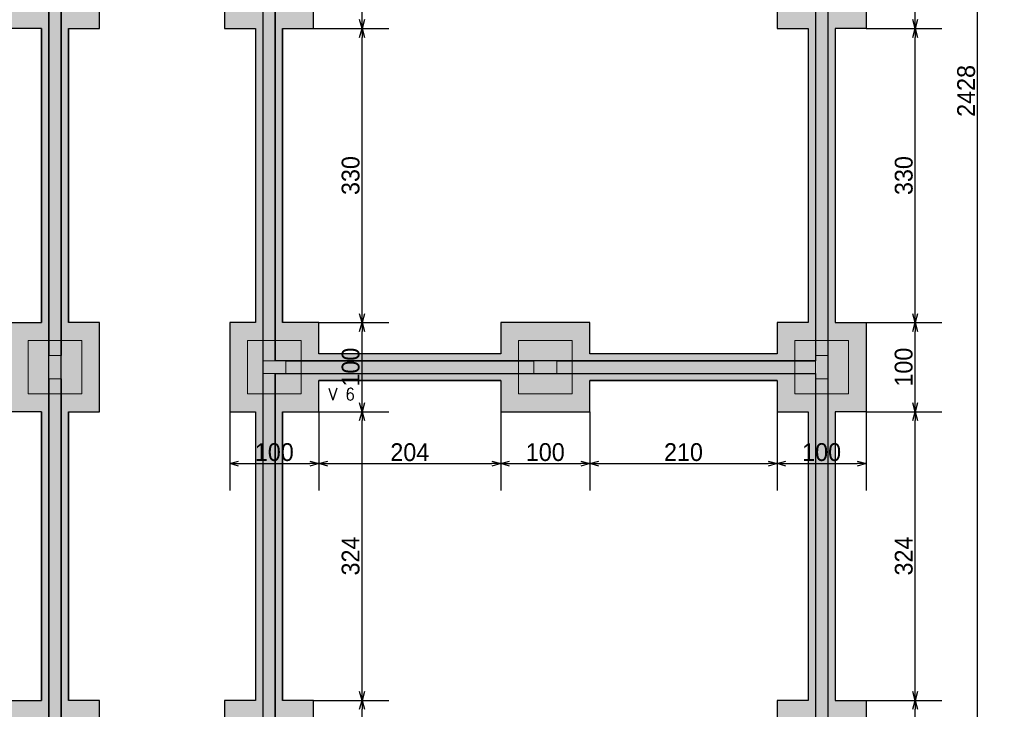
# Model space of a CAD drawing. Header units: millimetres. Extents: x -24 to 384, y -54 to 92.
# Tile 62 of 75: x 237.02 to 248.06, y 64.6 to 72.34. Entities that reach past the tile are written whole.
import ezdxf
from ezdxf.enums import TextEntityAlignment as Align

# ---------------------------------------------------------------- set-up
doc = ezdxf.new("R2010")
doc.units = ezdxf.units.MM
for name, color, linetype, lineweight in [('BL_CONTORNO', 6, 'Continuous', 9), ('PILAR_RET', 2, 'Continuous', 9), ('VIG_REF_VIGAS', 3, 'Continuous', 0)]:
    doc.layers.add(name, color=color, linetype=linetype, lineweight=lineweight)
doc.styles.add('CYPETXT', font='romans', dxfattribs={"height": 0.2})
doc.styles.add('GULIM', font='Gulim.ttf')
doc.dimstyles.new('GULIM-100', dxfattribs={"dimtxt": 0.2, "dimasz": 0.1, "dimexe": 0.3, "dimexo": 0, "dimgap": 0.025, "dimtad": 1, "dimdec": 1, "dimlfac": 100, "dimzin": 12, "dimdsep": 46, "dimtxsty": 'GULIM', "dimblk": 'OPEN30', "dimcen": 0, "dimclrd": 152, "dimclre": 152, "dimclrt": 152, "dimaunit": 1, "dimadec": 0, "dimazin": 0, "dimtfac": 1.875, "dimtdec": 1, "dimtmove": 2, "dimatfit": 3, "dimldrblk": 'OPEN30', "dimfxl": 0, "dimtolj": 1, "dimtzin": 12, "dimlwd": -1, "dimarcsym": 0})

# ---------------------------------------------------------------- blocks, each defined once
blk = doc.blocks.new('_Open30')
at = {"color": 0, "linetype": 'ByBlock', "lineweight": -2}
for p, q in [((-1, 0.27), (0, 0)), ((0, 0), (-1, -0.27)), ((0, 0), (-1, 0))]:
    blk.add_line(p, q, dxfattribs=at)
blk = doc.blocks.new('*D371')
at = {"color": 152, "lineweight": -2, "transparency": 16777216}
for p, q in [((246.512, 64.702), (247.361, 64.702)), ((246.512, 63.702), (247.361, 63.702))]:
    blk.add_line(p, q, dxfattribs=at)
at = {"color": 152, "transparency": 16777216}
blk.add_line((247.061, 63.802), (247.061, 64.602), dxfattribs=at)
at = {"layer": 'Defpoints', "color": 0, "transparency": 16777216}
for p in [(246.512, 64.702), (247.061, 64.702), (246.512, 63.702)]:
    blk.add_point(p, dxfattribs=at)
at = {"color": 152, "transparency": 16777216, "xscale": 0.1, "yscale": 0.1, "zscale": 0.1}
for p, rotation in [((247.061, 64.702), 90), ((247.061, 63.702), 270)]:
    blk.add_blockref('_Open30', p, dxfattribs=dict(at, rotation=rotation))
at = {"color": 152, "transparency": 16777216, "insert": (246.933, 64.202), "char_height": 0.2, "attachment_point": 5, "rotation": 90, "style": 'GULIM'}
blk.add_mtext('\\A1;100', dxfattribs=at)
blk = doc.blocks.new('*D372')
at = {"color": 152, "lineweight": -2, "transparency": 16777216}
for p, q in [((246.512, 67.942), (247.361, 67.942)), ((246.512, 64.702), (247.361, 64.702))]:
    blk.add_line(p, q, dxfattribs=at)
at = {"color": 152, "transparency": 16777216}
blk.add_line((247.061, 64.802), (247.061, 67.842), dxfattribs=at)
at = {"layer": 'Defpoints', "color": 0, "transparency": 16777216}
for p in [(246.512, 67.942), (247.061, 67.942), (246.512, 64.702)]:
    blk.add_point(p, dxfattribs=at)
at = {"color": 152, "transparency": 16777216, "xscale": 0.1, "yscale": 0.1, "zscale": 0.1}
for p, rotation in [((247.061, 67.942), 90), ((247.061, 64.702), 270)]:
    blk.add_blockref('_Open30', p, dxfattribs=dict(at, rotation=rotation))
at = {"color": 152, "transparency": 16777216, "insert": (246.934, 66.322), "char_height": 0.2, "attachment_point": 5, "rotation": 90, "style": 'GULIM'}
blk.add_mtext('\\A1;324', dxfattribs=at)
blk = doc.blocks.new('*D373')
at = {"color": 152, "lineweight": -2, "transparency": 16777216}
for p, q in [((246.512, 68.942), (247.361, 68.942)), ((246.512, 67.942), (247.361, 67.942))]:
    blk.add_line(p, q, dxfattribs=at)
at = {"color": 152, "transparency": 16777216}
blk.add_line((247.061, 68.042), (247.061, 68.842), dxfattribs=at)
at = {"layer": 'Defpoints', "color": 0, "transparency": 16777216}
for p in [(246.512, 68.942), (247.061, 68.942), (246.512, 67.942)]:
    blk.add_point(p, dxfattribs=at)
at = {"color": 152, "transparency": 16777216, "xscale": 0.1, "yscale": 0.1, "zscale": 0.1}
for p, rotation in [((247.061, 68.942), 90), ((247.061, 67.942), 270)]:
    blk.add_blockref('_Open30', p, dxfattribs=dict(at, rotation=rotation))
at = {"color": 152, "transparency": 16777216, "insert": (246.933, 68.442), "char_height": 0.2, "attachment_point": 5, "rotation": 90, "style": 'GULIM'}
blk.add_mtext('\\A1;100', dxfattribs=at)
blk = doc.blocks.new('*D374')
at = {"color": 152, "lineweight": -2, "transparency": 16777216}
for p, q in [((246.512, 72.242), (247.361, 72.242)), ((246.512, 68.942), (247.361, 68.942))]:
    blk.add_line(p, q, dxfattribs=at)
at = {"color": 152, "transparency": 16777216}
blk.add_line((247.061, 69.042), (247.061, 72.142), dxfattribs=at)
at = {"layer": 'Defpoints', "color": 0, "transparency": 16777216}
for p in [(246.512, 72.242), (247.061, 72.242), (246.512, 68.942)]:
    blk.add_point(p, dxfattribs=at)
at = {"color": 152, "transparency": 16777216, "xscale": 0.1, "yscale": 0.1, "zscale": 0.1}
for p, rotation in [((247.061, 72.242), 90), ((247.061, 68.942), 270)]:
    blk.add_blockref('_Open30', p, dxfattribs=dict(at, rotation=rotation))
at = {"color": 152, "transparency": 16777216, "insert": (246.934, 70.592), "char_height": 0.2, "attachment_point": 5, "rotation": 90, "style": 'GULIM'}
blk.add_mtext('\\A1;330', dxfattribs=at)
blk = doc.blocks.new('*D375')
at = {"color": 152, "lineweight": -2, "transparency": 16777216}
for p, q in [((246.512, 73.242), (247.361, 73.242)), ((246.512, 72.242), (247.361, 72.242))]:
    blk.add_line(p, q, dxfattribs=at)
at = {"color": 152, "transparency": 16777216}
blk.add_line((247.061, 72.342), (247.061, 73.142), dxfattribs=at)
at = {"layer": 'Defpoints', "color": 0, "transparency": 16777216}
for p in [(246.512, 73.242), (247.061, 73.242), (246.512, 72.242)]:
    blk.add_point(p, dxfattribs=at)
at = {"color": 152, "transparency": 16777216, "xscale": 0.1, "yscale": 0.1, "zscale": 0.1}
for p, rotation in [((247.061, 73.242), 90), ((247.061, 72.242), 270)]:
    blk.add_blockref('_Open30', p, dxfattribs=dict(at, rotation=rotation))
at = {"color": 152, "transparency": 16777216, "insert": (246.933, 72.742), "char_height": 0.2, "attachment_point": 5, "rotation": 90, "style": 'GULIM'}
blk.add_mtext('\\A1;100', dxfattribs=at)
blk = doc.blocks.new('*D382')
at = {"color": 152, "lineweight": -2, "transparency": 16777216}
for p, q in [((246.512, 83.682), (248.061, 83.682)), ((246.512, 59.402), (248.061, 59.402))]:
    blk.add_line(p, q, dxfattribs=at)
at = {"color": 152, "transparency": 16777216}
blk.add_line((247.761, 59.502), (247.761, 83.582), dxfattribs=at)
at = {"layer": 'Defpoints', "color": 0, "transparency": 16777216}
for p in [(246.512, 83.682), (247.761, 83.682), (246.512, 59.402)]:
    blk.add_point(p, dxfattribs=at)
at = {"color": 152, "transparency": 16777216, "xscale": 0.1, "yscale": 0.1, "zscale": 0.1}
for p, rotation in [((247.761, 83.682), 90), ((247.761, 59.402), 270)]:
    blk.add_blockref('_Open30', p, dxfattribs=dict(at, rotation=rotation))
at = {"color": 152, "transparency": 16777216, "insert": (247.634, 71.542), "char_height": 0.2, "attachment_point": 5, "rotation": 90, "style": 'GULIM'}
blk.add_mtext('\\A1;2428', dxfattribs=at)
blk = doc.blocks.new('*D430')
at = {"color": 152, "lineweight": -2, "transparency": 16777216}
for p, q in [((239.372, 67.942), (239.372, 67.059)), ((240.372, 67.942), (240.372, 67.059))]:
    blk.add_line(p, q, dxfattribs=at)
at = {"color": 152, "transparency": 16777216}
blk.add_line((239.472, 67.359), (240.272, 67.359), dxfattribs=at)
at = {"layer": 'Defpoints', "color": 0, "transparency": 16777216}
for p in [(239.372, 67.942), (240.372, 67.942), (240.372, 67.359)]:
    blk.add_point(p, dxfattribs=at)
at = {"color": 152, "transparency": 16777216, "xscale": 0.1, "yscale": 0.1, "zscale": 0.1, "rotation": 180}
blk.add_blockref('_Open30', (239.372, 67.359), dxfattribs=at)
at = {"color": 152, "transparency": 16777216, "xscale": 0.1, "yscale": 0.1, "zscale": 0.1}
blk.add_blockref('_Open30', (240.372, 67.359), dxfattribs=at)
at = {"color": 152, "transparency": 16777216, "insert": (239.872, 67.487), "char_height": 0.2, "attachment_point": 5, "style": 'GULIM'}
blk.add_mtext('\\A1;100', dxfattribs=at)
blk = doc.blocks.new('*D431')
at = {"color": 152, "lineweight": -2, "transparency": 16777216}
for p, q in [((240.372, 67.942), (240.372, 67.059)), ((242.412, 67.942), (242.412, 67.059))]:
    blk.add_line(p, q, dxfattribs=at)
at = {"color": 152, "transparency": 16777216}
blk.add_line((240.472, 67.359), (242.312, 67.359), dxfattribs=at)
at = {"layer": 'Defpoints', "color": 0, "transparency": 16777216}
for p in [(240.372, 67.942), (242.412, 67.942), (242.412, 67.359)]:
    blk.add_point(p, dxfattribs=at)
at = {"color": 152, "transparency": 16777216, "xscale": 0.1, "yscale": 0.1, "zscale": 0.1, "rotation": 180}
blk.add_blockref('_Open30', (240.372, 67.359), dxfattribs=at)
at = {"color": 152, "transparency": 16777216, "xscale": 0.1, "yscale": 0.1, "zscale": 0.1}
blk.add_blockref('_Open30', (242.412, 67.359), dxfattribs=at)
at = {"color": 152, "transparency": 16777216, "insert": (241.392, 67.486), "char_height": 0.2, "attachment_point": 5, "style": 'GULIM'}
blk.add_mtext('\\A1;204', dxfattribs=at)
blk = doc.blocks.new('*D432')
at = {"color": 152, "lineweight": -2, "transparency": 16777216}
for p, q in [((242.412, 67.942), (242.412, 67.059)), ((243.412, 67.942), (243.412, 67.059))]:
    blk.add_line(p, q, dxfattribs=at)
at = {"color": 152, "transparency": 16777216}
blk.add_line((242.512, 67.359), (243.312, 67.359), dxfattribs=at)
at = {"layer": 'Defpoints', "color": 0, "transparency": 16777216}
for p in [(242.412, 67.942), (243.412, 67.942), (243.412, 67.359)]:
    blk.add_point(p, dxfattribs=at)
at = {"color": 152, "transparency": 16777216, "xscale": 0.1, "yscale": 0.1, "zscale": 0.1, "rotation": 180}
blk.add_blockref('_Open30', (242.412, 67.359), dxfattribs=at)
at = {"color": 152, "transparency": 16777216, "xscale": 0.1, "yscale": 0.1, "zscale": 0.1}
blk.add_blockref('_Open30', (243.412, 67.359), dxfattribs=at)
at = {"color": 152, "transparency": 16777216, "insert": (242.912, 67.487), "char_height": 0.2, "attachment_point": 5, "style": 'GULIM'}
blk.add_mtext('\\A1;100', dxfattribs=at)
blk = doc.blocks.new('*D433')
at = {"color": 152, "lineweight": -2, "transparency": 16777216}
for p, q in [((243.412, 67.942), (243.412, 67.059)), ((245.512, 67.942), (245.512, 67.059))]:
    blk.add_line(p, q, dxfattribs=at)
at = {"color": 152, "transparency": 16777216}
blk.add_line((243.512, 67.359), (245.412, 67.359), dxfattribs=at)
at = {"layer": 'Defpoints', "color": 0, "transparency": 16777216}
for p in [(243.412, 67.942), (245.512, 67.942), (245.512, 67.359)]:
    blk.add_point(p, dxfattribs=at)
at = {"color": 152, "transparency": 16777216, "xscale": 0.1, "yscale": 0.1, "zscale": 0.1, "rotation": 180}
blk.add_blockref('_Open30', (243.412, 67.359), dxfattribs=at)
at = {"color": 152, "transparency": 16777216, "xscale": 0.1, "yscale": 0.1, "zscale": 0.1}
blk.add_blockref('_Open30', (245.512, 67.359), dxfattribs=at)
at = {"color": 152, "transparency": 16777216, "insert": (244.462, 67.487), "char_height": 0.2, "attachment_point": 5, "style": 'GULIM'}
blk.add_mtext('\\A1;210', dxfattribs=at)
blk = doc.blocks.new('*D434')
at = {"color": 152, "lineweight": -2, "transparency": 16777216}
for p, q in [((245.512, 67.942), (245.512, 67.059)), ((246.512, 67.942), (246.512, 67.059))]:
    blk.add_line(p, q, dxfattribs=at)
at = {"color": 152, "transparency": 16777216}
blk.add_line((245.612, 67.359), (246.412, 67.359), dxfattribs=at)
at = {"layer": 'Defpoints', "color": 0, "transparency": 16777216}
for p in [(245.512, 67.942), (246.512, 67.942), (246.512, 67.359)]:
    blk.add_point(p, dxfattribs=at)
at = {"color": 152, "transparency": 16777216, "xscale": 0.1, "yscale": 0.1, "zscale": 0.1, "rotation": 180}
blk.add_blockref('_Open30', (245.512, 67.359), dxfattribs=at)
at = {"color": 152, "transparency": 16777216, "xscale": 0.1, "yscale": 0.1, "zscale": 0.1}
blk.add_blockref('_Open30', (246.512, 67.359), dxfattribs=at)
at = {"color": 152, "transparency": 16777216, "insert": (246.012, 67.487), "char_height": 0.2, "attachment_point": 5, "style": 'GULIM'}
blk.add_mtext('\\A1;100', dxfattribs=at)
blk = doc.blocks.new('*D477')
at = {"color": 152, "lineweight": -2, "transparency": 16777216}
for p, q in [((240.312, 64.702), (241.156, 64.702)), ((240.312, 63.702), (241.156, 63.702))]:
    blk.add_line(p, q, dxfattribs=at)
at = {"color": 152, "transparency": 16777216}
blk.add_line((240.856, 63.802), (240.856, 64.602), dxfattribs=at)
at = {"layer": 'Defpoints', "color": 0, "transparency": 16777216}
for p in [(240.312, 64.702), (240.856, 64.702), (240.312, 63.702)]:
    blk.add_point(p, dxfattribs=at)
at = {"color": 152, "transparency": 16777216, "xscale": 0.1, "yscale": 0.1, "zscale": 0.1}
for p, rotation in [((240.856, 64.702), 90), ((240.856, 63.702), 270)]:
    blk.add_blockref('_Open30', p, dxfattribs=dict(at, rotation=rotation))
at = {"color": 152, "transparency": 16777216, "insert": (240.729, 64.202), "char_height": 0.2, "attachment_point": 5, "rotation": 90, "style": 'GULIM'}
blk.add_mtext('\\A1;100', dxfattribs=at)
blk = doc.blocks.new('*D478')
at = {"color": 152, "lineweight": -2, "transparency": 16777216}
for p, q in [((240.372, 67.942), (241.156, 67.942)), ((240.312, 64.702), (241.156, 64.702))]:
    blk.add_line(p, q, dxfattribs=at)
at = {"color": 152, "transparency": 16777216}
blk.add_line((240.856, 64.802), (240.856, 67.842), dxfattribs=at)
at = {"layer": 'Defpoints', "color": 0, "transparency": 16777216}
for p in [(240.372, 67.942), (240.856, 67.942), (240.312, 64.702)]:
    blk.add_point(p, dxfattribs=at)
at = {"color": 152, "transparency": 16777216, "xscale": 0.1, "yscale": 0.1, "zscale": 0.1}
for p, rotation in [((240.856, 67.942), 90), ((240.856, 64.702), 270)]:
    blk.add_blockref('_Open30', p, dxfattribs=dict(at, rotation=rotation))
at = {"color": 152, "transparency": 16777216, "insert": (240.729, 66.322), "char_height": 0.2, "attachment_point": 5, "rotation": 90, "style": 'GULIM'}
blk.add_mtext('\\A1;324', dxfattribs=at)
blk = doc.blocks.new('*D479')
at = {"color": 152, "lineweight": -2, "transparency": 16777216}
for p, q in [((240.372, 68.942), (241.156, 68.942)), ((240.372, 67.942), (241.156, 67.942))]:
    blk.add_line(p, q, dxfattribs=at)
at = {"color": 152, "transparency": 16777216}
blk.add_line((240.856, 68.042), (240.856, 68.842), dxfattribs=at)
at = {"layer": 'Defpoints', "color": 0, "transparency": 16777216}
for p in [(240.372, 68.942), (240.856, 68.942), (240.372, 67.942)]:
    blk.add_point(p, dxfattribs=at)
at = {"color": 152, "transparency": 16777216, "xscale": 0.1, "yscale": 0.1, "zscale": 0.1}
for p, rotation in [((240.856, 68.942), 90), ((240.856, 67.942), 270)]:
    blk.add_blockref('_Open30', p, dxfattribs=dict(at, rotation=rotation))
at = {"color": 152, "transparency": 16777216, "insert": (240.729, 68.442), "char_height": 0.2, "attachment_point": 5, "rotation": 90, "style": 'GULIM'}
blk.add_mtext('\\A1;100', dxfattribs=at)
blk = doc.blocks.new('*D480')
at = {"color": 152, "lineweight": -2, "transparency": 16777216}
for p, q in [((240.312, 72.242), (241.156, 72.242)), ((240.372, 68.942), (241.156, 68.942))]:
    blk.add_line(p, q, dxfattribs=at)
at = {"color": 152, "transparency": 16777216}
blk.add_line((240.856, 69.042), (240.856, 72.142), dxfattribs=at)
at = {"layer": 'Defpoints', "color": 0, "transparency": 16777216}
for p in [(240.312, 72.242), (240.856, 72.242), (240.372, 68.942)]:
    blk.add_point(p, dxfattribs=at)
at = {"color": 152, "transparency": 16777216, "xscale": 0.1, "yscale": 0.1, "zscale": 0.1}
for p, rotation in [((240.856, 72.242), 90), ((240.856, 68.942), 270)]:
    blk.add_blockref('_Open30', p, dxfattribs=dict(at, rotation=rotation))
at = {"color": 152, "transparency": 16777216, "insert": (240.729, 70.592), "char_height": 0.2, "attachment_point": 5, "rotation": 90, "style": 'GULIM'}
blk.add_mtext('\\A1;330', dxfattribs=at)
blk = doc.blocks.new('*D481')
at = {"color": 152, "lineweight": -2, "transparency": 16777216}
for p, q in [((240.312, 73.242), (241.156, 73.242)), ((240.312, 72.242), (241.156, 72.242))]:
    blk.add_line(p, q, dxfattribs=at)
at = {"color": 152, "transparency": 16777216}
blk.add_line((240.856, 72.342), (240.856, 73.142), dxfattribs=at)
at = {"layer": 'Defpoints', "color": 0, "transparency": 16777216}
for p in [(240.312, 73.242), (240.856, 73.242), (240.312, 72.242)]:
    blk.add_point(p, dxfattribs=at)
at = {"color": 152, "transparency": 16777216, "xscale": 0.1, "yscale": 0.1, "zscale": 0.1}
for p, rotation in [((240.856, 73.242), 90), ((240.856, 72.242), 270)]:
    blk.add_blockref('_Open30', p, dxfattribs=dict(at, rotation=rotation))
at = {"color": 152, "transparency": 16777216, "insert": (240.729, 72.742), "char_height": 0.2, "attachment_point": 5, "rotation": 90, "style": 'GULIM'}
blk.add_mtext('\\A1;100', dxfattribs=at)

msp = doc.modelspace()

# ---------------------------------------------------------------- hatches: boundary and pattern name
h = msp.add_hatch(color=11)
h.dxf.hatch_style = 1
h.paths.add_polyline_path([(202.7422, 83.3116), (237.2822, 83.3116), (237.2822, 74.5716), (202.7422, 74.5716)], flags=16)
h.paths.add_polyline_path([(202.3122, 83.6816), (203.3122, 83.6816), (203.3122, 83.3916), (206.6122, 83.3916), (206.6122, 83.7416), (207.6122, 83.7416), (207.6122, 83.3916), (210.9122, 83.3916), (210.9122, 83.6816), (211.9122, 83.6816), (211.9122, 83.3916), (215.2122, 83.3916), (215.2122, 83.7416), (216.2122, 83.7416), (216.2122, 83.3916), (219.5122, 83.3916), (219.5122, 83.6816), (220.5122, 83.6816), (220.5122, 83.3916), (223.8122, 83.3916), (223.8122, 83.7416), (224.8122, 83.7416), (224.8122, 83.3916), (228.1122, 83.3916), (228.1122, 83.6816), (229.1122, 83.6816), (229.1122, 83.3916), (232.4122, 83.3916), (232.4122, 83.7416), (233.4122, 83.7416), (233.4122, 83.3916), (236.4872, 83.3916), (236.4872, 83.6316), (238.1372, 83.6316), (238.1372, 83.3916), (241.2122, 83.3916), (241.2122, 83.7416), (242.2122, 83.7416), (242.2122, 83.3916), (245.5122, 83.3916), (245.5122, 83.6816), (246.5122, 83.6816), (246.5122, 82.6816), (246.1622, 82.6816), (246.1622, 80.6416), (246.5122, 80.6416), (246.5122, 79.6416), (246.1622, 79.6416), (246.1622, 77.6016), (246.5122, 77.6016), (246.5122, 76.6016), (246.1622, 76.6016), (246.1622, 73.2416), (246.5122, 73.2416), (246.5122, 72.2416), (246.1622, 72.2416), (246.1622, 68.9416), (246.5122, 68.9416), (246.5122, 67.9416), (246.1622, 67.9416), (246.1622, 64.7016), (246.5122, 64.7016), (246.5122, 63.7016), (246.1622, 63.7016), (246.1622, 60.4016), (246.5122, 60.4016), (246.5122, 59.4016), (245.5122, 59.4016), (245.5122, 59.6916), (243.4122, 59.6916), (243.4122, 59.3416), (242.4122, 59.3416), (242.4122, 59.6916), (240.3722, 59.6916), (240.3722, 59.3416), (239.3722, 59.3416), (239.3722, 59.6916), (237.9122, 59.6916), (237.9122, 59.4016), (236.9122, 59.4016), (236.9122, 60.4016), (237.2622, 60.4016), (237.2622, 63.7016), (236.9122, 63.7016), (236.9122, 64.7016), (237.2622, 64.7016), (237.2622, 67.9416), (236.9122, 67.9416), (236.9122, 68.9416), (237.2622, 68.9416), (237.2622, 72.2416), (236.9122, 72.2416), (236.9122, 73.2416), (237.2622, 73.2416), (237.2622, 74.1416), (236.6522, 74.1416), (236.6522, 74.4916), (233.4122, 74.4916), (233.4122, 74.1416), (232.4122, 74.1416), (232.4122, 74.4916), (229.1122, 74.4916), (229.1122, 74.1416), (228.1122, 74.1416), (228.1122, 74.4916), (224.8122, 74.4916), (224.8122, 74.1416), (223.8122, 74.1416), (223.8122, 74.4916), (220.5122, 74.4916), (220.5122, 74.1416), (219.5122, 74.1416), (219.5122, 74.4916), (216.2122, 74.4916), (216.2122, 74.1416), (215.2122, 74.1416), (215.2122, 74.4916), (211.9122, 74.4916), (211.9122, 74.1416), (210.9122, 74.1416), (210.9122, 74.4916), (207.6122, 74.4916), (207.6122, 74.1416), (206.6122, 74.1416), (206.6122, 74.4916), (203.3722, 74.4916), (203.3722, 74.1416), (202.3722, 74.1416), (202.3722, 75.1416), (202.6622, 75.1416), (202.6622, 76.6016), (202.3122, 76.6016), (202.3122, 77.6016), (202.6622, 77.6016), (202.6622, 79.6416), (202.3122, 79.6416), (202.3122, 80.6416), (202.6622, 80.6416), (202.6622, 82.6816), (202.3122, 82.6816)])
h.paths.add_polyline_path([(237.3422, 83.3116), (246.0822, 83.3116), (246.0822, 59.7716), (237.3422, 59.7716)], flags=16)
h = msp.add_hatch(color=254)
h.dxf.hatch_style = 1
h.paths.add_polyline_path([(202.7422, 83.3116), (237.2822, 83.3116), (237.2822, 74.5716), (202.7422, 74.5716)])
h.paths.add_polyline_path([(202.8822, 77.1116), (211.3422, 77.1116), (211.3422, 83.1716), (202.8822, 83.1716)], flags=16)
h.paths.add_polyline_path([(211.4822, 83.1716), (219.9422, 83.1716), (219.9422, 77.1116), (211.4822, 77.1116)], flags=16)
h.paths.add_polyline_path([(237.1422, 74.7116), (202.8822, 74.7116), (202.8822, 76.9716), (237.1422, 76.9716)], flags=16)
h.paths.add_polyline_path([(222.6322, 79.9216), (224.2422, 79.9216), (224.2422, 77.1116), (222.6322, 77.1116)], flags=16)
h.paths.add_polyline_path([(224.3822, 77.1116), (225.9922, 77.1116), (225.9922, 79.9216), (224.3822, 79.9216)], flags=16)
h.paths.add_polyline_path([(220.0822, 83.1716), (224.2422, 83.1716), (224.2422, 80.0616), (222.4922, 80.0616), (222.4922, 77.1116), (220.0822, 77.1116)], flags=16)
h.paths.add_polyline_path([(224.3822, 83.1716), (228.5422, 83.1716), (228.5422, 77.1116), (226.1322, 77.1116), (226.1322, 80.0616), (224.3822, 80.0616)], flags=16)
h.paths.add_polyline_path([(228.6822, 77.1116), (237.1422, 77.1116), (237.1422, 83.1716), (228.6822, 83.1716)], flags=16)
h.paths.add_polyline_path([(237.4822, 77.1116), (245.9422, 77.1116), (245.9422, 83.1716), (237.4822, 83.1716)], flags=16)
h.paths.add_polyline_path([(239.7422, 59.9116), (237.4822, 59.9116), (237.4822, 76.9716), (239.7422, 76.9716)], flags=16)
h.paths.add_polyline_path([(237.3422, 83.3116), (246.0822, 83.3116), (246.0822, 59.7716), (237.3422, 59.7716)])
h.paths.add_polyline_path([(245.9422, 59.9116), (239.8822, 59.9116), (239.8822, 68.3716), (245.9422, 68.3716)], flags=16)
h.paths.add_polyline_path([(239.8822, 76.9716), (245.9422, 76.9716), (245.9422, 68.5116), (239.8822, 68.5116)], flags=16)
h = msp.add_hatch(color=11)
h.dxf.hatch_style = 1
h.paths.add_polyline_path([(239.7422, 59.9116), (237.4822, 59.9116), (237.4822, 76.9716), (239.7422, 76.9716)])
h.paths.add_polyline_path([(237.5622, 76.6516), (238.1372, 76.6516), (238.1372, 76.8916), (239.3722, 76.8916), (239.3722, 76.5416), (239.6622, 76.5416), (239.6622, 73.2416), (239.3122, 73.2416), (239.3122, 72.2416), (239.6622, 72.2416), (239.6622, 68.9416), (239.3722, 68.9416), (239.3722, 67.9416), (239.6622, 67.9416), (239.6622, 64.7016), (239.3122, 64.7016), (239.3122, 63.7016), (239.6622, 63.7016), (239.6622, 60.3416), (239.3722, 60.3416), (239.3722, 59.9916), (237.9122, 59.9916), (237.9122, 60.4016), (237.5622, 60.4016), (237.5622, 63.7016), (237.9122, 63.7016), (237.9122, 64.7016), (237.5622, 64.7016), (237.5622, 67.9416), (237.9122, 67.9416), (237.9122, 68.9416), (237.5622, 68.9416), (237.5622, 72.2416), (237.9122, 72.2416), (237.9122, 73.2416), (237.5622, 73.2416), (237.5622, 74.1416), (237.6522, 74.1416), (237.6522, 75.1416), (237.5622, 75.1416)], flags=16)
h = msp.add_hatch(color=11)
h.dxf.hatch_style = 1
h.paths.add_polyline_path([(239.8822, 76.9716), (245.9422, 76.9716), (245.9422, 68.5116), (239.8822, 68.5116)])
h.paths.add_polyline_path([(239.9622, 76.5416), (240.3722, 76.5416), (240.3722, 76.8916), (242.4122, 76.8916), (242.4122, 76.5416), (243.4122, 76.5416), (243.4122, 76.8916), (245.5122, 76.8916), (245.5122, 76.6016), (245.8622, 76.6016), (245.8622, 73.2416), (245.5122, 73.2416), (245.5122, 72.2416), (245.8622, 72.2416), (245.8622, 68.9416), (245.5122, 68.9416), (245.5122, 68.5916), (243.4122, 68.5916), (243.4122, 68.9416), (242.4122, 68.9416), (242.4122, 68.5916), (240.3722, 68.5916), (240.3722, 68.9416), (239.9622, 68.9416), (239.9622, 72.2416), (240.3122, 72.2416), (240.3122, 73.2416), (239.9622, 73.2416)], flags=16)
h = msp.add_hatch(color=11)
h.dxf.hatch_style = 1
h.paths.add_polyline_path([(245.9422, 59.9116), (239.8822, 59.9116), (239.8822, 68.3716), (245.9422, 68.3716)])
h.paths.add_polyline_path([(240.3722, 68.2916), (242.4122, 68.2916), (242.4122, 67.9416), (243.4122, 67.9416), (243.4122, 68.2916), (245.5122, 68.2916), (245.5122, 67.9416), (245.8622, 67.9416), (245.8622, 64.7016), (245.5122, 64.7016), (245.5122, 63.7016), (245.8622, 63.7016), (245.8622, 60.4016), (245.5122, 60.4016), (245.5122, 59.9916), (243.4122, 59.9916), (243.4122, 60.3416), (242.4122, 60.3416), (242.4122, 59.9916), (240.3722, 59.9916), (240.3722, 60.3416), (239.9622, 60.3416), (239.9622, 63.7016), (240.3122, 63.7016), (240.3122, 64.7016), (239.9622, 64.7016), (239.9622, 67.9416), (240.3722, 67.9416)], flags=16)

# ---------------------------------------------------------------- linework, layer by layer
at = {"color": 1}
for p, q in [((237.3422, 72.6116), (237.3422, 68.5716)), ((237.4822, 72.6116), (237.4822, 68.5716)), ((239.7422, 72.6116), (239.7422, 68.5116)), ((239.8822, 72.6116), (239.8822, 68.5116)), ((245.9422, 72.6116), (245.9422, 68.5716)), ((246.0822, 72.6116), (246.0822, 68.5716)), ((237.2622, 72.2416), (237.2622, 68.9416)), ((237.5622, 72.2416), (237.5622, 68.9416)), ((239.6622, 72.2416), (239.6622, 68.9416)), ((239.9622, 72.2416), (239.9622, 68.9416)), ((245.8622, 72.2416), (245.8622, 68.9416)), ((246.1622, 72.2416), (246.1622, 68.9416)), ((240.0022, 68.5116), (242.7822, 68.5116)), ((242.4122, 68.5916), (240.3722, 68.5916)), ((243.0422, 68.5116), (245.9422, 68.5116)), ((245.5122, 68.5916), (243.4122, 68.5916)), ((239.7422, 68.3716), (239.7422, 64.3316)), ((239.8822, 68.3716), (239.8822, 64.3316)), ((240.0022, 68.3716), (242.7822, 68.3716)), ((243.0422, 68.3716), (245.9422, 68.3716)), ((237.3422, 68.3116), (237.3422, 64.3316)), ((237.4822, 68.3116), (237.4822, 64.3316)), ((242.4122, 68.2916), (240.3722, 68.2916)), ((245.5122, 68.2916), (243.4122, 68.2916)), ((245.9422, 68.3116), (245.9422, 64.3316)), ((246.0822, 68.3116), (246.0822, 64.3316)), ((237.2622, 67.9416), (237.2622, 64.7016)), ((237.5622, 67.9416), (237.5622, 64.7016)), ((239.6622, 67.9416), (239.6622, 64.7016)), ((239.9622, 67.9416), (239.9622, 64.7016)), ((245.8622, 67.9416), (245.8622, 64.7016)), ((246.1622, 67.9416), (246.1622, 64.7016))]:
    msp.add_line(p, q, dxfattribs=at)
at = {"color": 3}
for points in [[(237.3422, 83.3116), (246.0822, 83.3116), (246.0822, 59.7716), (237.3422, 59.7716)], [(239.7422, 59.9116), (237.4822, 59.9116), (237.4822, 76.9716), (239.7422, 76.9716)], [(239.8822, 76.9716), (245.9422, 76.9716), (245.9422, 68.5116), (239.8822, 68.5116)], [(245.9422, 59.9116), (239.8822, 59.9116), (239.8822, 68.3716), (245.9422, 68.3716)]]:
    msp.add_lwpolyline(points, close=True, dxfattribs=at)
at = {"color": 2}
for points in [[(237.9122, 63.7016), (237.9122, 64.7016), (237.5622, 64.7016), (237.5622, 67.9416), (237.9122, 67.9416), (237.9122, 68.9416), (237.5622, 68.9416), (237.5622, 72.2416), (237.9122, 72.2416), (237.9122, 73.2416)], [(239.3122, 73.2416), (239.3122, 72.2416), (239.6622, 72.2416), (239.6622, 68.9416), (239.3722, 68.9416), (239.3722, 67.9416), (239.6622, 67.9416), (239.6622, 64.7016), (239.3122, 64.7016), (239.3122, 63.7016)], [(245.5122, 73.2416), (245.5122, 72.2416), (245.8622, 72.2416), (245.8622, 68.9416), (245.5122, 68.9416), (245.5122, 68.5916), (243.4122, 68.5916), (243.4122, 68.9416), (242.4122, 68.9416), (242.4122, 68.5916), (240.3722, 68.5916), (240.3722, 68.9416), (239.9622, 68.9416), (239.9622, 72.2416), (240.3122, 72.2416), (240.3122, 73.2416)], [(246.5122, 73.2416), (246.5122, 72.2416), (246.1622, 72.2416), (246.1622, 68.9416), (246.5122, 68.9416), (246.5122, 67.9416), (246.1622, 67.9416), (246.1622, 64.7016), (246.5122, 64.7016), (246.5122, 63.7016)], [(236.9122, 68.9416), (237.2622, 68.9416), (237.2622, 72.2416), (236.9122, 72.2416)], [(240.3122, 63.7016), (240.3122, 64.7016), (239.9622, 64.7016), (239.9622, 67.9416), (240.3722, 67.9416), (240.3722, 68.2916), (242.4122, 68.2916), (242.4122, 67.9416), (243.4122, 67.9416), (243.4122, 68.2916), (245.5122, 68.2916), (245.5122, 67.9416), (245.8622, 67.9416), (245.8622, 64.7016), (245.5122, 64.7016), (245.5122, 63.7016)], [(236.9122, 64.7016), (237.2622, 64.7016), (237.2622, 67.9416), (236.9122, 67.9416)]]:
    msp.add_lwpolyline(points, dxfattribs=at)
at = {"layer": 'BL_CONTORNO', "color": 1}
for points in [[(237.1122, 68.7416), (237.1122, 68.1416), (237.7122, 68.1416), (237.7122, 68.7416), (237.1122, 68.7416)], [(239.5722, 68.7416), (239.5722, 68.1416), (240.1722, 68.1416), (240.1722, 68.7416), (239.5722, 68.7416)], [(242.6122, 68.7416), (242.6122, 68.1416), (243.2122, 68.1416), (243.2122, 68.7416), (242.6122, 68.7416)], [(245.7122, 68.7416), (245.7122, 68.1416), (246.3122, 68.1416), (246.3122, 68.7416), (245.7122, 68.7416)]]:
    msp.add_lwpolyline(points, close=True, dxfattribs=at)
at = {"layer": 'PILAR_RET', "color": 1}
for points in [[(237.3422, 68.5716), (237.3422, 68.3116), (237.4822, 68.3116), (237.4822, 68.5716), (237.3422, 68.5716)], [(237.3422, 68.5716), (237.3422, 68.3116), (237.4822, 68.3116), (237.4822, 68.5716), (237.3422, 68.5716)], [(239.7422, 68.5116), (239.7422, 68.3716), (240.0022, 68.3716), (240.0022, 68.5116), (239.7422, 68.5116)], [(239.7422, 68.5116), (239.7422, 68.3716), (240.0022, 68.3716), (240.0022, 68.5116), (239.7422, 68.5116)], [(242.7822, 68.5116), (242.7822, 68.3716), (243.0422, 68.3716), (243.0422, 68.5116), (242.7822, 68.5116)], [(242.7822, 68.5116), (242.7822, 68.3716), (243.0422, 68.3716), (243.0422, 68.5116), (242.7822, 68.5116)], [(245.9422, 68.5716), (245.9422, 68.3116), (246.0822, 68.3116), (246.0822, 68.5716), (245.9422, 68.5716)], [(245.9422, 68.5716), (245.9422, 68.3116), (246.0822, 68.3116), (246.0822, 68.5716), (245.9422, 68.5716)]]:
    msp.add_lwpolyline(points, close=True, dxfattribs=at)

# ---------------------------------------------------------------- texts
at = {"layer": 'VIG_REF_VIGAS', "color": 1, "style": 'CYPETXT', "width": 0.849375}
msp.add_text('V 6', height=0.13333, dxfattribs=at).set_placement((240.4768, 68.071), (240.7788, 68.071), align=Align.FIT)

# ---------------------------------------------------------------- dimensions: what is measured, and where the dimension line sits
for base, p1, p2, picture, middle in [((247.7612, 83.6816), (246.5122, 59.4016), (246.5122, 83.6816), '*D382', (247.6335, 71.5416)), ((240.8565, 73.2416), (240.3122, 72.2416), (240.3122, 73.2416), '*D481', (240.7287, 72.7416)), ((247.0612, 73.2416), (246.5122, 72.2416), (246.5122, 73.2416), '*D375', (246.9334, 72.7416)), ((240.8565, 72.2416), (240.3722, 68.9416), (240.3122, 72.2416), '*D480', (240.729, 70.5916)), ((247.0612, 72.2416), (246.5122, 68.9416), (246.5122, 72.2416), '*D374', (246.9337, 70.5916)), ((240.8565, 68.9416), (240.3722, 67.9416), (240.3722, 68.9416), '*D479', (240.7287, 68.4416)), ((247.0612, 68.9416), (246.5122, 67.9416), (246.5122, 68.9416), '*D373', (246.9334, 68.4416)), ((240.8565, 67.9416), (240.3122, 64.7016), (240.3722, 67.9416), '*D478', (240.7288, 66.3216)), ((247.0612, 67.9416), (246.5122, 64.7016), (246.5122, 67.9416), '*D372', (246.9335, 66.3216)), ((240.8565, 64.7016), (240.3122, 63.7016), (240.3122, 64.7016), '*D477', (240.7287, 64.2016)), ((247.0612, 64.7016), (246.5122, 63.7016), (246.5122, 64.7016), '*D371', (246.9334, 64.2016))]:
    dim = msp.add_linear_dim(base=base, p1=p1, p2=p2, angle=270, dimstyle='GULIM-100')
    dim.commit()
    dim.dimension.update_dxf_attribs({"geometry": picture, "text_midpoint": middle})
for base, p1, p2, picture, middle in [((240.3722, 67.3587), (239.3722, 67.9416), (240.3722, 67.9416), '*D430', (239.8722, 67.4865)), ((242.4122, 67.3587), (240.3722, 67.9416), (242.4122, 67.9416), '*D431', (241.3922, 67.4864)), ((243.4122, 67.3587), (242.4122, 67.9416), (243.4122, 67.9416), '*D432', (242.9122, 67.4865)), ((245.5122, 67.3587), (243.4122, 67.9416), (245.5122, 67.9416), '*D433', (244.4622, 67.4865)), ((246.5122, 67.3587), (245.5122, 67.9416), (246.5122, 67.9416), '*D434', (246.0122, 67.4865))]:
    dim = msp.add_linear_dim(base=base, p1=p1, p2=p2, dimstyle='GULIM-100')
    dim.commit()
    dim.dimension.update_dxf_attribs({"geometry": picture, "text_midpoint": middle})

doc.saveas('drawing.dxf')
